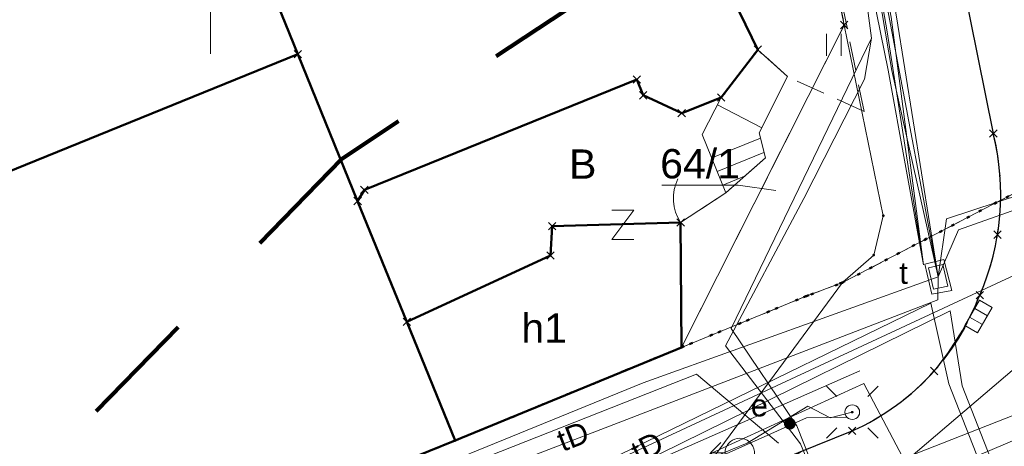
# Model space of a CAD drawing. Extents: x 6472695 to 6473494, y 5822279 to 5823456.
# Tile 19 of 51: x 6472943 to 6472977, y 5822634 to 5822649. Entities that reach past the tile are written whole.
import ezdxf
from ezdxf.enums import TextEntityAlignment as Align

# ---------------------------------------------------------------- set-up
doc = ezdxf.new("R2010")
doc.units = 0
for name, pattern in [('KROPK2', [1, 0.05, -0.95]), ('PRZER1-1', [1, 0.5, -0.5]), ('PRZER2-1', [1.5, 1, -0.5]), ('PRZER3-1', [2, 1.5, -0.5])]:
    doc.linetypes.add(name, pattern=pattern)
doc.layers.get('0').update_dxf_attribs({"linetype": 'CONTINUOUS'})
for name, color, linetype, lineweight in [('EGBS', 7, 'CONTINUOUS', 18), ('EGBU', 7, 'CONTINUOUS', 50), ('EGBU_O', 7, 'CONTINUOUS', 50), ('EGDE', 7, 'CONTINUOUS', 18), ('EGDE_O', 7, 'CONTINUOUS', 18), ('EGPG', 7, 'CONTINUOUS', 18), ('GEPPHC', 7, 'CONTINUOUS', 18), ('GESJAE', 7, 'CONTINUOUS', 50), ('GSPPRB', 7, 'CONTINUOUS', 18), ('OTKC', 7, 'CONTINUOUS', 18), ('OTKJ', 7, 'CONTINUOUS', 18), ('OTKK', 7, 'CONTINUOUS', 25), ('OTOF', 7, 'CONTINUOUS', 18), ('OTZT', 7, 'CONTINUOUS', 18), ('Ramka sekcyjna', 7, 'CONTINUOUS', 18), ('SUEO', 7, 'CONTINUOUS', 18), ('SUPK', 7, 'CONTINUOUS', 18), ('SUPW', 7, 'CONTINUOUS', 18), ('SUPW_O', 7, 'CONTINUOUS', 18)]:
    doc.layers.add(name, color=color, linetype=linetype, lineweight=lineweight)
for name, color, linetype, lineweight, true_color in [('EGUG', 7, 'CONTINUOUS', 18, 0x008000), ('EGUG_O', 7, 'CONTINUOUS', 18, 0x008000), ('SUEP', 1, 'CONTINUOUS', 18, 0xff0000), ('SUEU', 1, 'CONTINUOUS', 18, 0xff0000), ('SUEU_O', 1, 'CONTINUOUS', 18, 0xff0000), ('SUGP', 7, 'CONTINUOUS', 18, 0xbfbf00), ('SUKK', 7, 'CONTINUOUS', 18, 0x803300), ('SUKP', 7, 'CONTINUOUS', 18, 0x803300), ('SUTP', 7, 'CONTINUOUS', 18, 0xff9100), ('SUTP_O', 7, 'CONTINUOUS', 18, 0xff9100), ('SUWH', 5, 'CONTINUOUS', 18, 0x0000ff), ('SUWP', 5, 'CONTINUOUS', 18, 0x0000ff)]:
    doc.layers.add(name, color=color, linetype=linetype, lineweight=lineweight, true_color=true_color)
doc.styles.add('Arial', font='Arial')

# ---------------------------------------------------------------- blocks, each defined once
blk = doc.blocks.new('D_GSPPRB0')
at = {"color": 0, "lineweight": 18}
for points in [[(-0.12726, -0.12726), (0.12726, 0.12726)], [(-0.12726, 0.12726), (0.12726, -0.12726)]]:
    blk.add_lwpolyline(points, dxfattribs=at)
blk = doc.blocks.new('D_GEPPHC1')
at = {"color": 0}
blk.add_lwpolyline([(-0.375, 0.5), (0.375, 0.5), (-0.375, -0.5), (0.375, -0.5)], dxfattribs=at)
blk = doc.blocks.new('D_GUPKKS1')
at = {"color": 0}
blk.add_lwpolyline([(0.5, -0.25), (-0.5, -0.25), (-0.5, 0.25), (0.5, 0.25)], close=True, dxfattribs=at)
for points in [[(-0.175, -0.25), (-0.175, 0.25)], [(0.175, -0.25), (0.175, 0.25)]]:
    blk.add_lwpolyline(points, dxfattribs=at)
blk = doc.blocks.new('D_GUPIWZ1_3')
at = {"color": 0}
blk.add_lwpolyline([(0.375, -0.25), (-0.375, -0.25), (-0.375, 0.25), (0.375, 0.25)], close=True, dxfattribs=at)
blk = doc.blocks.new('D_GUPWDT1')
at = {"color": 0}
for points in [[(-0.353553, 0.646447), (0, 1), (0.353553, 0.646447)], [(0, 0.5), (0, 1)]]:
    blk.add_lwpolyline(points, dxfattribs=at)
blk.add_lwpolyline([(0, 0.5), (0.086824, 0.492404), (0.17101, 0.469846), (0.25, 0.433013), (0.321394, 0.383022), (0.383022, 0.321394), (0.433013, 0.25), (0.469846, 0.17101), (0.492404, 0.086824), (0.5, 0), (0.492404, -0.086824), (0.469846, -0.17101), (0.433013, -0.25), (0.377875, -0.32743), (0.309079, -0.393027), (0.229113, -0.444418), (0.140866, -0.479746), (0.047528, -0.497736), (-0.047528, -0.497736), (-0.140866, -0.479746), (-0.229113, -0.444418), (-0.309079, -0.393027), (-0.377875, -0.32743), (-0.433013, -0.25), (-0.4725, -0.163534), (-0.494911, -0.071157), (-0.499434, 0.023791), (-0.485906, 0.117879), (-0.454816, 0.207708), (-0.407288, 0.290028), (-0.34504, 0.361867), (-0.27032, 0.420627), (-0.185831, 0.464184), (-0.094626, 0.490964)], close=True, dxfattribs=at)
blk = doc.blocks.new('D_GUPEUT1')
blk.add_hatch(color=0).paths.add_polyline_path([(-0.2, 0), (-0.193185, -0.051764), (-0.173205, -0.1), (-0.141421, -0.141421), (-0.1, -0.173205), (-0.051764, -0.193185), (0, -0.2), (0.051764, -0.193185), (0.1, -0.173205), (0.141421, -0.141421), (0.173205, -0.1), (0.193185, -0.051764), (0.2, 0), (0.193185, 0.051764), (0.173205, 0.1), (0.141421, 0.141421), (0.1, 0.173205), (0.051764, 0.193185), (0, 0.2), (-0.051764, 0.193185), (-0.1, 0.173205), (-0.141421, 0.141421), (-0.173205, 0.1), (-0.193185, 0.051764)])
blk = doc.blocks.new('D_GEPPGD1_2')
blk.add_hatch(color=0).paths.add_polyline_path([(0, -0.045), (0.013906, -0.042798), (0.02645, -0.036406), (0.036406, -0.02645), (0.042798, -0.013906), (0.045, 0), (0.042798, 0.013906), (0.036406, 0.02645), (0.02645, 0.036406), (0.013906, 0.042798), (0, 0.045), (-0.013906, 0.042798), (-0.02645, 0.036406), (-0.036406, 0.02645), (-0.042798, 0.013906), (-0.045, 0), (-0.042798, -0.013906), (-0.036406, -0.02645), (-0.02645, -0.036406), (-0.013906, -0.042798)])
blk = doc.blocks.new('D_GUPELA2')
blk.add_hatch(color=0).paths.add_polyline_path([(-0.001087, 0.044987), (0.011881, 0.043403), (0.021281, 0.03965), (0.030065, 0.033482), (0.038133, 0.023893), (0.043117, 0.012881), (0.044986, 0.001113), (0.044323, -0.007777), (0.040557, -0.019497), (0.033417, -0.030138), (0.024849, -0.037517), (0.013788, -0.042836), (0.002013, -0.044955), (-0.00982, -0.043916), (-0.020466, -0.040077), (-0.029541, -0.033946), (-0.036867, -0.025804), (-0.04187, -0.01649), (-0.04461, -0.005909), (-0.044532, 0.006476), (-0.041285, 0.017903), (-0.034764, 0.028574), (-0.024479, 0.03776), (-0.013449, 0.042943)])
at = {"color": 0}
for points in [[(-0.883883, 0.883883), (-0.53033, 0.53033)], [(0.883883, 0.883883), (0.53033, 0.53033)], [(-0.883883, -0.883883), (-0.53033, -0.53033)], [(0.883883, -0.883883), (0.53033, -0.53033)]]:
    blk.add_lwpolyline(points, dxfattribs=at)
blk = doc.blocks.new('D_GUPELA1')
at = {"color": 0}
blk.add_lwpolyline([(0, 0.25), (0.064705, 0.241481), (0.125, 0.216506), (0.176777, 0.176777), (0.216506, 0.125), (0.241481, 0.064705), (0.25, 0), (0.241481, -0.064705), (0.216506, -0.125), (0.176777, -0.176777), (0.125, -0.216506), (0.064705, -0.241481), (0, -0.25), (-0.064705, -0.241481), (-0.125, -0.216506), (-0.176777, -0.176777), (-0.216506, -0.125), (-0.241481, -0.064705), (-0.25, 0), (-0.241481, 0.064705), (-0.216506, 0.125), (-0.176777, 0.176777), (-0.125, 0.216506), (-0.064705, 0.241481)], close=True, dxfattribs=at)
blk = doc.blocks.new('D_GSLKFU1')
at = {"color": 0}
blk.add_lwpolyline([(0, 0), (-0.012833, -0.195789), (-0.051111, -0.388229), (-0.114181, -0.574025), (-0.200962, -0.75), (-0.30997, -0.913142), (-0.43934, -1.06066), (-0.586858, -1.19003), (-0.75, -1.299038)], dxfattribs=at)
blk = doc.blocks.new('D_GSSUTR1')
at = {"color": 0}
for points in [[(-0.25666, 0.36165), (-0.25666, -0.38835)], [(0.24334, -0.38835), (0.24334, 0.36165)]]:
    blk.add_lwpolyline(points, dxfattribs=at)

msp = doc.modelspace()

# ---------------------------------------------------------------- linework, layer by layer
at = {"linetype": 'PRZER1-1', "lineweight": 211, "ltscale": 8, "elevation": 10.04}
msp.add_lwpolyline([(6473015.972, 5822668.559), (6472994.902, 5822657.921), (6472974.069, 5822744.59), (6472961.713, 5822742.027), (6472954.353, 5822745.057), (6472947.022, 5822744.395), (6472948.935, 5822739.377), (6472963.077, 5822649.636), (6472954.471, 5822643.913), (6472941.488, 5822630.565), (6472903.408, 5822616.646), (6472870.365, 5822615.347)], dxfattribs=at)
at = {"layer": 'EGBS', "linetype": 'Continuous', "lineweight": 18, "elevation": 10.18}
msp.add_lwpolyline([(6472967.422, 5822646.014), (6472966.771, 5822644.756), (6472967.58, 5822642.768), (6472968.928, 5822643.957), (6472968.717, 5822644.812), (6472969.683, 5822646.726), (6472968.674, 5822647.646)], close=True, dxfattribs=at)
for points in [[(6472967.293, 5822645.764), (6472968.803, 5822644.982)], [(6472967.097, 5822643.955), (6472968.761, 5822644.632)], [(6472967.285, 5822643.492), (6472968.882, 5822644.142)], [(6472967.474, 5822643.029), (6472968.219, 5822643.332)]]:
    msp.add_lwpolyline(points, dxfattribs=at)
at = {"layer": 'EGBU', "linetype": 'Continuous', "lineweight": 50}
msp.add_lwpolyline([(6472968.042, 5822648.929), (6472968.674, 5822647.646), (6472967.422, 5822646.014), (6472966.074, 5822645.481), (6472964.758, 5822646.089), (6472964.544, 5822646.628), (6472955.248, 5822642.863), (6472955.02, 5822642.482), (6472952.981, 5822647.494), (6472946.312, 5822663.89)], dxfattribs=at)
for points in [[(6472954.7, 5822632.982), (6472943.322, 5822628.281), (6472943.388, 5822628.125), (6472936.524, 5822625.382), (6472936.427, 5822625.612), (6472926.681, 5822621.698), (6472926.767, 5822621.495), (6472925.676, 5822621.057), (6472923.073, 5822620.01), (6472922.925, 5822619.951), (6472922.811, 5822620.303), (6472920.274, 5822628.168), (6472920.369, 5822628.199), (6472922.918, 5822629.024), (6472921.44, 5822633.27), (6472924.731, 5822634.644), (6472924.993, 5822634.537), (6472931.757, 5822637.364), (6472931.23, 5822638.661), (6472952.981, 5822647.494), (6472955.02, 5822642.482), (6472956.696, 5822638.36), (6472958.343, 5822634.312), (6472954.75, 5822632.862)], [(6472966.067, 5822637.488), (6472958.343, 5822634.312), (6472956.696, 5822638.36), (6472961.6, 5822640.623), (6472961.657, 5822641.622), (6472966.039, 5822641.747)]]:
    msp.add_lwpolyline(points, close=True, dxfattribs=at)
at = {"layer": 'EGDE', "linetype": 'Continuous', "lineweight": 18}
for points in [[(6472983.712, 5822683.306), (6472985.511, 5822675.128), (6472989.405, 5822656.048), (6472990.114, 5822652.615), (6472993.586, 5822651.164), (6472971.555, 5822639.699), (6472972.624, 5822640.639), (6472972.952, 5822641.983), (6472971.62, 5822648.488), (6472967.274, 5822669.7), (6472962.802, 5822692.677)], [(6473011.915, 5822641.833), (6472997.849, 5822633.187), (6472994.678, 5822631.238), (6472973.906, 5822618.979), (6472973.831, 5822619.097), (6472968.751, 5822616.055), (6472942.484, 5822600.286), (6472971.555, 5822639.699), (6472993.586, 5822651.164), (6472997.964, 5822653.729), (6473019.754, 5822666.385)], [(6472922.925, 5822619.951), (6472926.767, 5822621.495), (6472926.681, 5822621.698), (6472936.427, 5822625.612), (6472936.524, 5822625.382), (6472943.388, 5822628.125), (6472943.322, 5822628.281), (6472954.7, 5822632.982), (6472954.75, 5822632.862), (6472958.343, 5822634.312), (6472966.067, 5822637.488), (6472970.323, 5822639.237), (6472971.555, 5822639.699), (6472942.484, 5822600.286), (6472904.255, 5822582.798)]]:
    msp.add_lwpolyline(points, dxfattribs=at)
for points in [[(6472967.274, 5822669.7), (6472971.62, 5822648.488), (6472966.067, 5822637.488), (6472958.343, 5822634.312), (6472946.312, 5822663.89), (6472949.903, 5822665.279), (6472949.608, 5822666.05), (6472954.713, 5822668.133), (6472959.351, 5822669.429)], [(6472958.343, 5822634.312), (6472954.75, 5822632.862), (6472954.7, 5822632.982), (6472943.322, 5822628.281), (6472943.388, 5822628.125), (6472936.524, 5822625.382), (6472936.427, 5822625.612), (6472926.681, 5822621.698), (6472926.767, 5822621.495), (6472922.925, 5822619.951), (6472922.811, 5822620.303), (6472919.101, 5822631.805), (6472914.703, 5822644.763), (6472911.527, 5822643.698), (6472911.142, 5822653.411), (6472931.301, 5822658.08), (6472946.312, 5822663.89)], [(6472971.62, 5822648.488), (6472972.952, 5822641.983), (6472972.624, 5822640.639), (6472971.555, 5822639.699), (6472970.323, 5822639.237), (6472966.067, 5822637.488)]]:
    msp.add_lwpolyline(points, close=True, dxfattribs=at)
at = {"layer": 'EGDE_O', "linetype": 'Continuous', "lineweight": 13, "elevation": 10.8, "flags": 128}
msp.add_lwpolyline([(6472969.288, 5822642.842), (6472968, 5822643.026), (6472965.4, 5822643.026)], dxfattribs=at)
at = {"layer": 'EGUG', "linetype": 'PRZER1-1', "lineweight": 18}
for points in [[(6472966.067, 5822637.488), (6472971.62, 5822648.488), (6472967.274, 5822669.7), (6472962.802, 5822692.677), (6472961.865, 5822697.069), (6472961.777, 5822697.051), (6472958.31, 5822714.123), (6472958.398, 5822714.141), (6472957.905, 5822716.571), (6472958.022, 5822716.596), (6472957.186, 5822720.63), (6472956.55, 5822723.552), (6472955.911, 5822726.484), (6472955.765, 5822726.453), (6472952.484, 5822742.57), (6472939.279, 5822807.142)], [(6472925.676, 5822621.057), (6472926.767, 5822621.495), (6472926.681, 5822621.698), (6472936.427, 5822625.612), (6472936.524, 5822625.382), (6472943.388, 5822628.125), (6472943.322, 5822628.281), (6472954.7, 5822632.982), (6472954.75, 5822632.862), (6472958.343, 5822634.312), (6472966.067, 5822637.488), (6472970.323, 5822639.237), (6472971.555, 5822639.699), (6472993.586, 5822651.164), (6472997.964, 5822653.729), (6473019.754, 5822666.385)], [(6472971.555, 5822639.699), (6472970.323, 5822639.237)]]:
    msp.add_lwpolyline(points, dxfattribs=at)
for points in [[(6472967.274, 5822669.7), (6472971.62, 5822648.488), (6472966.067, 5822637.488), (6472958.343, 5822634.312), (6472946.312, 5822663.89), (6472949.903, 5822665.279), (6472949.608, 5822666.05), (6472954.713, 5822668.133), (6472959.351, 5822669.429)], [(6472946.312, 5822663.89), (6472958.343, 5822634.312), (6472954.75, 5822632.862), (6472954.7, 5822632.982), (6472943.322, 5822628.281), (6472943.388, 5822628.125), (6472936.524, 5822625.382), (6472936.427, 5822625.612), (6472926.681, 5822621.698), (6472926.767, 5822621.495), (6472925.676, 5822621.057), (6472923.073, 5822620.01), (6472922.925, 5822619.951), (6472922.811, 5822620.303), (6472919.101, 5822631.805), (6472914.703, 5822644.763), (6472911.527, 5822643.698), (6472911.142, 5822653.411), (6472931.301, 5822658.08)]]:
    msp.add_lwpolyline(points, close=True, dxfattribs=at)
at = {"layer": 'GESJAE', "linetype": 'KROPK2', "lineweight": 50, "elevation": 10.22}
for points in [[(6472983.712, 5822683.306), (6472985.511, 5822675.128), (6472989.405, 5822656.048), (6472990.114, 5822652.615), (6472993.586, 5822651.164), (6472971.555, 5822639.699), (6472970.323, 5822639.237), (6472966.067, 5822637.488), (6472958.343, 5822634.312), (6472954.75, 5822632.862), (6472954.7, 5822632.982), (6472943.322, 5822628.281), (6472943.388, 5822628.125), (6472936.524, 5822625.382), (6472936.427, 5822625.612), (6472926.681, 5822621.698), (6472926.767, 5822621.495), (6472922.925, 5822619.951)], [(6472922.925, 5822619.951), (6472926.767, 5822621.495), (6472926.681, 5822621.698), (6472936.427, 5822625.612), (6472936.524, 5822625.382), (6472943.388, 5822628.125), (6472943.322, 5822628.281), (6472954.7, 5822632.982), (6472954.75, 5822632.862), (6472958.343, 5822634.312), (6472966.067, 5822637.488), (6472970.323, 5822639.237), (6472971.555, 5822639.699), (6472993.586, 5822651.164), (6472997.964, 5822653.729), (6473019.754, 5822666.385)]]:
    msp.add_lwpolyline(points, dxfattribs=at)
at = {"layer": 'OTKC', "linetype": 'PRZER2-1', "lineweight": 18, "elevation": 10.18}
for points in [[(6472976.704, 5822644.787), (6472971.925, 5822668.471), (6472967.695, 5822688.679), (6472961.723, 5822717.918), (6472957.81, 5822717.103)], [(6472970.625, 5822653.797), (6472972.294, 5822645.542), (6472969.683, 5822646.726), (6472968.717, 5822644.812), (6472968.928, 5822643.957), (6472967.58, 5822642.768), (6472966.039, 5822641.747), (6472966.067, 5822637.488), (6472958.343, 5822634.312), (6472954.75, 5822632.862), (6472954.7, 5822632.982), (6472943.322, 5822628.281), (6472943.388, 5822628.125), (6472936.524, 5822625.382), (6472936.427, 5822625.612), (6472926.681, 5822621.698), (6472926.767, 5822621.495), (6472925.676, 5822621.057)]]:
    msp.add_lwpolyline(points, dxfattribs=at)
msp.add_lwpolyline([(6472920.28, 5822614.161), (6472936.274, 5822620.31), (6472963.743, 5822631.359), (6472963.291, 5822632.502), (6472964.656, 5822633.021), (6472965.102, 5822631.906), (6472971.892, 5822634.642, 0.106878), (6472974.689, 5822636.685, 0.129744), (6472976.847, 5822641.334)], format="xyb", dxfattribs=at)
at = {"layer": 'OTKJ', "linetype": 'PRZER3-1', "lineweight": 18, "elevation": 10.18}
for points in [[(6472931.861, 5822839.918, -0.380611), (6472937.507, 5822836.251), (6472942.693, 5822810.889), (6472948.329, 5822782.873), (6472951.692, 5822766.398), (6472957.134, 5822740.45), (6472959.712, 5822727.874), (6472961.723, 5822717.918), (6472967.695, 5822688.679), (6472971.925, 5822668.471), (6472976.704, 5822644.787)], [(6472976.704, 5822644.787, -0.100733), (6472976.847, 5822641.334, -0.053678), (6472976.245, 5822639.27, -0.201721), (6472971.892, 5822634.642), (6472970.195, 5822633.963), (6472956.347, 5822625.208), (6472937.557, 5822617.589)]]:
    msp.add_lwpolyline(points, format="xyb", dxfattribs=at)
at = {"layer": 'OTKK', "linetype": 'Continuous', "lineweight": 25, "elevation": 10.18}
msp.add_lwpolyline([(6472957.134, 5822740.45), (6472959.712, 5822727.874), (6472961.723, 5822717.918), (6472967.695, 5822688.679), (6472971.925, 5822668.471), (6472976.704, 5822644.787)], dxfattribs=at)
msp.add_lwpolyline([(6472870.061, 5822605.887), (6472877.4, 5822606.114), (6472879.44, 5822606.184), (6472882.916, 5822606.302), (6472884.992, 5822606.373), (6472885.217, 5822606.381), (6472890.491, 5822607.311), (6472894.961, 5822608.099), (6472896.924, 5822608.445), (6472899.055, 5822608.82), (6472904.508, 5822609.793), (6472904.851, 5822609.86), (6472912.221, 5822611.642), (6472920.28, 5822614.161), (6472936.274, 5822620.31), (6472955.901, 5822628.198), (6472963.743, 5822631.359), (6472965.102, 5822631.906), (6472971.892, 5822634.642, 0.106878), (6472974.689, 5822636.685, 0.07554), (6472976.245, 5822639.27, 0.16404), (6472976.704, 5822644.787)], format="xyb", dxfattribs=at)
at = {"layer": 'OTOF', "linetype": 'Continuous', "lineweight": 18, "elevation": 10.18}
msp.add_lwpolyline([(6472967.58, 5822642.768), (6472966.039, 5822641.747)], dxfattribs=at)
at = {"layer": 'OTZT', "linetype": 'PRZER2-1', "lineweight": 18, "elevation": 10.1}
msp.add_lwpolyline([(6472965.851, 5822651.454), (6472967.215, 5822651.988), (6472967.912, 5822652.753), (6472970.625, 5822653.797), (6472972.294, 5822645.542), (6472969.683, 5822646.726), (6472968.674, 5822647.646), (6472968.042, 5822648.929), (6472966.659, 5822649.43), (6472966.138, 5822649.174), (6472965.242, 5822651.025)], close=True, dxfattribs=at)
at = {"layer": 'Ramka sekcyjna', "linetype": 'Continuous', "lineweight": 18, "elevation": 100, "flags": 128}
msp.add_lwpolyline([(6472950, 5822647.5), (6472950, 5822652.5)], dxfattribs=at)
at = {"layer": 'SUEP', "linetype": 'Continuous', "lineweight": 18, "elevation": 10.14}
for points in [[(6472962.587, 5822697.034), (6472967.033, 5822672.453), (6472968.46, 5822664.919), (6472969.052, 5822664.781), (6472969.289, 5822664.426), (6472970.789, 5822658.85), (6472972.123, 5822651.2), (6472972.546, 5822648.035), (6472967.763, 5822638.134), (6472970.004, 5822634.817), (6472974.462, 5822623.554), (6472975.851, 5822622.475), (6472992.124, 5822631.805)], [(6472968.46, 5822664.919), (6472969.052, 5822664.781), (6472969.289, 5822664.426), (6472970.789, 5822658.85), (6472972.123, 5822651.2), (6472972.546, 5822648.035), (6472972.311, 5822646.644), (6472970.244, 5822642.572), (6472967.565, 5822637.54), (6472970.132, 5822634.194), (6472971.965, 5822629.757), (6472974.173, 5822623.994)], [(6472972.155, 5822636.688), (6472960.815, 5822631.7), (6472939.639, 5822622.927), (6472913.326, 5822613.902), (6472914.804, 5822602.634), (6472916.838, 5822598.346), (6472914.18, 5822597.679), (6472907.354, 5822596.949), (6472904.194, 5822586.576)], [(6472969.382, 5822634.225), (6472966.579, 5822636.571), (6472954.066, 5822631.641), (6472936.642, 5822624.964), (6472923.247, 5822619.733), (6472915.95, 5822617.291)], [(6472972.293, 5822636.256), (6472961.144, 5822631.164), (6472951.807, 5822627.453), (6472941.937, 5822623.386), (6472936.541, 5822621.33), (6472929.051, 5822618.665), (6472916.696, 5822614.397), (6472913.378, 5822613.29), (6472913.327, 5822612.864), (6472916.29, 5822602.169), (6472916.737, 5822600.68)], [(6472972.293, 5822636.256), (6472977.564, 5822626.252), (6472978.296, 5822625.139)], [(6472913.134, 5822612.665), (6472916.482, 5822613.685), (6472928.47, 5822617.89), (6472930.676, 5822618.426), (6472932.972, 5822619.695), (6472933.205, 5822619.791), (6472937.52, 5822621.518), (6472950.537, 5822626.545), (6472950.765, 5822626.651), (6472967.747, 5822633.993), (6472968.304, 5822634.217), (6472970.382, 5822635.482), (6472971.134, 5822635.083), (6472971.893, 5822635.28)], [(6472809.571, 5822607.091), (6472820.186, 5822606.314), (6472824.445, 5822606.356), (6472846.249, 5822608.018), (6472854.842, 5822608.588), (6472865, 5822609.069), (6472875.829, 5822609.9), (6472878.018, 5822609.681), (6472890.847, 5822609.944), (6472897.164, 5822610.164), (6472903.776, 5822610.47), (6472911.044, 5822611.739), (6472913.86, 5822612.311), (6472925.2, 5822615.986), (6472939.135, 5822621.595), (6472949.341, 5822625.712), (6472957.879, 5822629.474), (6472966.604, 5822633.42), (6472970.331, 5822635.091), (6472971.693, 5822635.106)]]:
    msp.add_lwpolyline(points, dxfattribs=at)
at = {"layer": 'SUGP', "linetype": 'Continuous', "lineweight": 18, "elevation": 10.14}
msp.add_lwpolyline([(6472980.277, 5822635.544), (6472979.854, 5822635.358), (6472974.39, 5822633.038), (6472956.278, 5822626.691), (6472949.615, 5822624.294), (6472936.148, 5822620.29)], dxfattribs=at)
at = {"layer": 'SUKP', "linetype": 'Continuous', "lineweight": 18, "elevation": 10.14}
msp.add_lwpolyline([(6472981.736, 5822640.443), (6472953.18, 5822616.103)], dxfattribs=at)
at = {"layer": 'SUPK', "linetype": 'Continuous', "lineweight": 18, "elevation": 10.14}
msp.add_lwpolyline([(6472974.613, 5822639.301), (6472975.289, 5822639.425), (6472975.016, 5822640.485), (6472974.374, 5822640.331)], close=True, dxfattribs=at)
at = {"layer": 'SUTP', "linetype": 'Continuous', "lineweight": 18, "elevation": 10.14}
for points in [[(6472917.039, 5822921.372), (6472929.961, 5822858.972), (6472946.714, 5822778.126), (6472960.778, 5822707.588), (6472973.118, 5822646.946), (6472974.318, 5822640.305)], [(6472974.318, 5822640.305), (6472973.225, 5822648.761), (6472961.815, 5822709.347), (6472933.529, 5822852.34), (6472931.016, 5822863.671), (6472926.089, 5822887.63)], [(6472934.911, 5822838.308), (6472937.466, 5822825.304), (6472955.037, 5822738.883), (6472959.885, 5822713.892), (6472964.04, 5822692.848), (6472967.122, 5822678.648), (6472970.718, 5822661.831), (6472973.085, 5822648.254), (6472974.318, 5822640.305)], [(6473144.509, 5822718.866), (6473127.91, 5822713.064), (6473101.868, 5822704.104), (6473088.47, 5822699.033), (6473062.683, 5822688.399), (6473047.827, 5822682.083), (6473027.422, 5822669.582), (6473012.128, 5822660.062), (6473000.253, 5822652.964), (6472990.659, 5822646.995), (6472975.107, 5822641.881), (6472974.821, 5822639.893)], [(6473127.617, 5822712.043), (6473086.667, 5822696.312), (6473079.15, 5822693.23), (6473072.821, 5822690.623), (6473060.347, 5822685.537), (6473049.202, 5822680.983), (6473035.566, 5822672.835), (6473032.25, 5822670.867), (6473021.897, 5822664.622), (6473011.463, 5822658.56), (6473005.777, 5822655.217), (6472991.718, 5822646.906), (6472979.339, 5822642.848), (6472975.519, 5822641.501), (6472974.821, 5822639.893)], [(6472961.332, 5822707.65), (6472964.64, 5822691.057), (6472967.233, 5822678.772), (6472969.156, 5822669.095), (6472971.332, 5822658.412), (6472973.246, 5822648.267), (6472974.821, 5822639.893)], [(6472974.821, 5822639.893), (6472973.403, 5822648.763), (6472972.184, 5822656.026), (6472970.354, 5822665.063), (6472968.339, 5822675.769), (6472967.227, 5822681.75), (6472964.865, 5822694.201), (6472962.323, 5822707.571)], [(6472970.718, 5822661.831), (6472973.247, 5822646.934), (6472974.821, 5822639.893)], [(6472927.6, 5822620.864), (6472957.763, 5822630.809), (6472990.464, 5822646.012)], [(6472909.593, 5822614.477), (6472918.977, 5822618.351), (6472931.522, 5822622.841), (6472941.117, 5822626.632), (6472964.763, 5822636.275), (6472974.821, 5822639.893)], [(6472974.821, 5822639.893), (6472974.813, 5822639.111), (6472960.951, 5822633.773), (6472950.009, 5822629.543), (6472937.281, 5822624.756), (6472927.662, 5822621.065), (6472918.959, 5822618.02), (6472909.593, 5822614.477)], [(6472919.739, 5822573.488), (6472939.907, 5822601.378), (6472960.252, 5822613.474), (6472979.418, 5822625.463), (6472975.183, 5822636.248), (6472974.574, 5822639.003)], [(6472974.574, 5822639.003), (6472957.763, 5822630.809), (6472927.6, 5822620.864)], [(6472940.218, 5822601.044), (6472949.764, 5822606.607), (6472956.454, 5822610.415), (6472960.561, 5822612.917), (6472966.504, 5822616.763), (6472973.641, 5822621.166), (6472979.937, 5822625.206), (6472975.64, 5822636.181), (6472975.235, 5822638.733), (6472958.427, 5822630.453)]]:
    msp.add_lwpolyline(points, dxfattribs=at)
at = {"layer": 'SUWP', "linetype": 'Continuous', "lineweight": 18, "elevation": 10.14}
msp.add_lwpolyline([(6472915.616, 5822611.146), (6472932.668, 5822617.823), (6472943.011, 5822621.759), (6472946.818, 5822623.281), (6472950.146, 5822624.478), (6472981.75, 5822636.878)], dxfattribs=at)

# ---------------------------------------------------------------- block references
at = {"layer": 'EGPG', "linetype": 'Continuous', "lineweight": 18}
for p in [(6472971.62, 5822648.488), (6472972.952, 5822641.983), (6472972.624, 5822640.639), (6472971.555, 5822639.699), (6472970.323, 5822639.237), (6472966.067, 5822637.488), (6472958.343, 5822634.312)]:
    msp.add_blockref('D_GEPPGD1_2', p, dxfattribs=at)
at = {"layer": 'GEPPHC', "linetype": 'Continuous', "lineweight": 18}
msp.add_blockref('D_GEPPHC1', (6472964.063, 5822641.666), dxfattribs=at)
at = {"layer": 'GSPPRB', "linetype": 'Continuous', "lineweight": 18}
for p in [(6472971.62, 5822648.488, 10.28), (6472952.981, 5822647.494, 10.28), (6472968.674, 5822647.646, 10.28), (6472964.544, 5822646.628, 10.28), (6472964.758, 5822646.089, 10.28), (6472967.422, 5822646.014, 10.28), (6472966.074, 5822645.481, 10.28), (6472976.704, 5822644.787, 10.28), (6472955.248, 5822642.863, 10.28), (6472955.02, 5822642.482, 10.28), (6472966.039, 5822641.747, 10.28), (6472961.657, 5822641.622, 10.28), (6472976.847, 5822641.334, 10.28), (6472976.847, 5822641.334, 10.28), (6472961.6, 5822640.623, 10.28), (6472976.245, 5822639.27, 10.28), (6472956.696, 5822638.36, 10.28), (6472974.689, 5822636.685, 10.28), (6472971.892, 5822634.642, 10.28), (6472971.892, 5822634.642, 10.28), (6472971.892, 5822634.642, 10.28), (6472971.892, 5822634.642, 10.28), (6472971.892, 5822634.642, 10.28), (6472971.892, 5822634.642, 10.28), (6472971.892, 5822634.642, 10.28)]:
    msp.add_blockref('D_GSPPRB0', p, dxfattribs=at)
at = {"layer": 'OTOF', "linetype": 'Continuous', "lineweight": 18, "rotation": 213.5267341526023}
msp.add_blockref('D_GSLKFU1', (6472966.039, 5822641.747, 10.18), dxfattribs=at)
at = {"layer": 'OTZT', "linetype": 'Continuous', "lineweight": 18}
msp.add_blockref('D_GSSUTR1', (6472971.268, 5822647.821, 10.1), dxfattribs=at)
at = {"layer": 'SUEO', "linetype": 'Continuous', "lineweight": 18}
for name, p in [('D_GUPELA2', (6472971.893, 5822635.28, 10.15)), ('D_GUPELA1', (6472971.893, 5822635.28, 10.16))]:
    msp.add_blockref(name, p, dxfattribs=at)
at = {"layer": 'SUEU', "linetype": 'Continuous', "lineweight": 18}
msp.add_blockref('D_GUPEUT1', (6472969.764, 5822634.886, 10.16), dxfattribs=at)
at = {"layer": 'SUKK', "linetype": 'Continuous', "lineweight": 18, "rotation": 60.03778991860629}
msp.add_blockref('D_GUPKKS1', (6472976.202, 5822638.542, 10.16), dxfattribs=at)
at = {"layer": 'SUPW', "linetype": 'Continuous', "lineweight": 18, "rotation": 283.0229416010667}
msp.add_blockref('D_GUPIWZ1_3', (6472974.821, 5822639.893, 10.18), dxfattribs=at)
at = {"layer": 'SUWH', "linetype": 'Continuous', "lineweight": 18, "rotation": 89.99999931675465}
msp.add_blockref('D_GUPWDT1', (6472968.055, 5822633.893, 10.16), dxfattribs=at)

# ---------------------------------------------------------------- texts
at = {"layer": 'EGBU_O', "linetype": 'Continuous', "lineweight": 0, "style": 'Arial'}
msp.add_text('h1', height=1, dxfattribs=at).set_placement((6472961.382, 5822637.648, 10.8), align=Align.CENTER)
at = {"layer": 'EGDE_O', "linetype": 'Continuous', "lineweight": 0, "style": 'Arial'}
msp.add_text('64/1', height=1, dxfattribs=at).set_placement((6472966.7, 5822643.256, 10.8), align=Align.CENTER)
at = {"layer": 'EGUG_O', "linetype": 'Continuous', "lineweight": 0, "style": 'Arial'}
msp.add_text('B', height=1, dxfattribs=at).set_placement((6472962.699, 5822643.242, 10.8), align=Align.CENTER)
at = {"layer": 'SUEU_O', "linetype": 'Continuous', "lineweight": 0, "style": 'Arial'}
msp.add_text('e', height=0.75, dxfattribs=at).set_placement((6472969.014, 5822635.136, 10.8), align=Align.RIGHT)
at = {"layer": 'SUPW_O', "linetype": 'Continuous', "lineweight": 0, "style": 'Arial'}
msp.add_text('t', height=0.75, dxfattribs=at).set_placement((6472973.79, 5822639.657, 10.8), align=Align.RIGHT)
at = {"layer": 'SUTP_O', "linetype": 'Continuous', "lineweight": 0, "style": 'Arial'}
for rotation, p in [(21.0624, (6472962.499, 5822634.11, 10.8)), (26.2252, (6472965.058, 5822633.751, 10.8))]:
    msp.add_text('tD', height=0.75, rotation=rotation, dxfattribs=at).set_placement(p, align=Align.CENTER)

doc.saveas('drawing.dxf')
